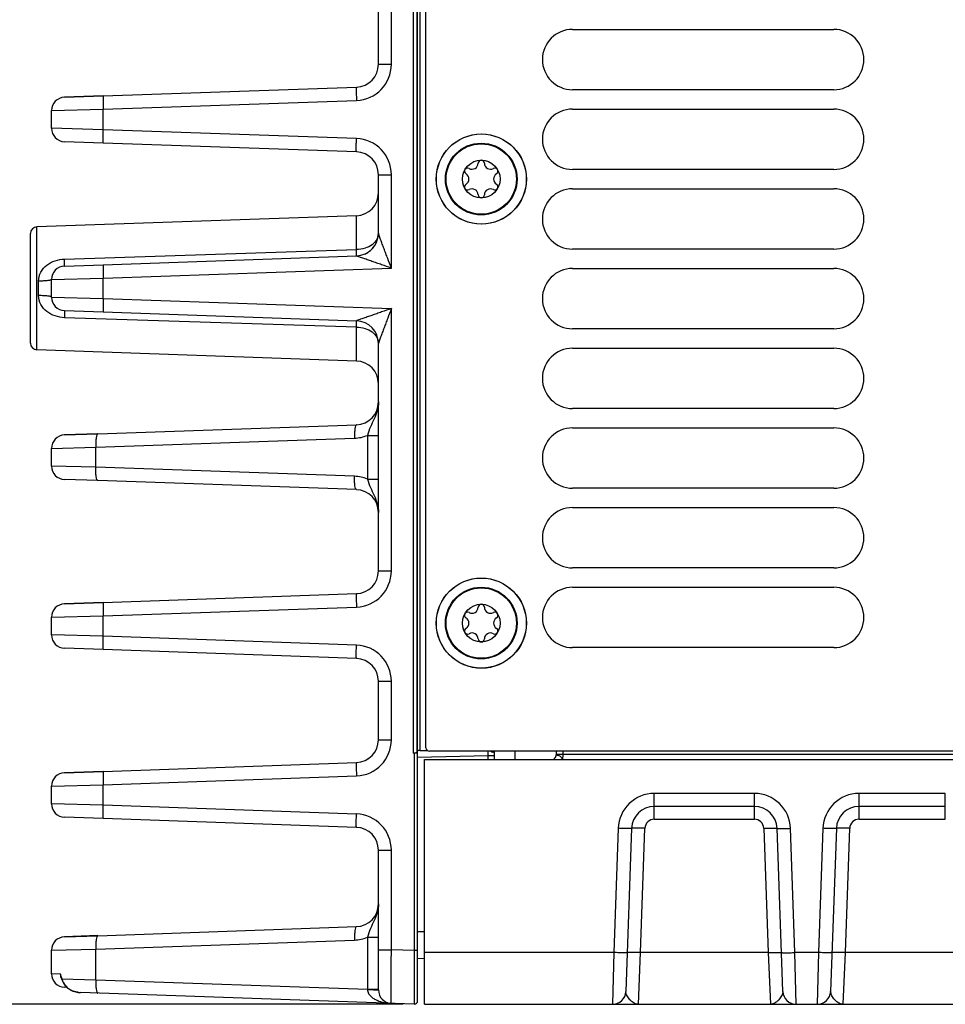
# Model space of a CAD drawing. Header units: inches. Extents: x 0 to 34, y 0 to 22.
# Tile 74 of 133: x 11.4 to 14.1, y 8.3 to 11.2. Entities that reach past the tile are written whole.
import ezdxf

# ---------------------------------------------------------------- set-up
doc = ezdxf.new("R2010")
doc.units = ezdxf.units.IN
doc.header["$LTSCALE"] = 1.87
doc.header["$MEASUREMENT"] = 0
doc.layers.get('0').update_dxf_attribs({"linetype": 'CONTINUOUS'})
for name, color, linetype in [('02___PRT_ALL_AXES', 7, 'CONTINUOUS'), ('CONFORMAL_COATING', 7, 'CONTINUOUS'), ('COSMETIC', 7, 'CONTINUOUS'), ('DIMENSIONS', 7, 'CONTINUOUS')]:
    doc.layers.add(name, color=color, linetype=linetype)
doc.styles.get("Standard").update_dxf_attribs({"font": 'txt', "width": 0.8})
doc.dimstyles.new('DIMSTYLE_1', dxfattribs={"dimtxt": 0.125, "dimasz": 0.18, "dimexe": 0.125, "dimexo": 0.0625, "dimgap": 0.0625, "dimtad": 0, "dimtih": 1, "dimtoh": 1, "dimzin": 4, "dimdsep": 46, "dimtxsty": 'STANDARD', "dimblk": '_FILLED', "dimblk1": '_FILLED', "dimblk2": '_FILLED', "dimcen": 0.09, "dimadec": 0, "dimazin": 0, "dimtp": 0.001, "dimtm": 0.001, "dimtfac": 1, "dimtofl": 0, "dimtmove": 0, "dimatfit": 3, "dimldrblk": '_FILLED', "dimfxl": 1, "dimtolj": 1, "dimtzin": 4, "dimarcsym": 0})

# ---------------------------------------------------------------- blocks, each defined once
blk = doc.blocks.new('_FILLED')
at = {"color": 0, "linetype": 'BYBLOCK'}
blk.add_solid([(0, 0), (-1, 0.174), (-1, -0.174)], dxfattribs=at)
blk = doc.blocks.new('*D15')
at = {"layer": 'DIMENSIONS', "color": 2, "linetype": 'CONTINUOUS'}
for p, q in [((12.2778, 12.6011), (10.5217, 12.6011)), ((10.6467, 12.6011), (10.6467, 10.5769)), ((10.6467, 8.3027), (10.6467, 10.3269)), ((12.4922, 8.3027), (10.5217, 8.3027))]:
    blk.add_line(p, q, dxfattribs=at)
at = {"layer": 'DIMENSIONS', "color": 2, "linetype": 'CONTINUOUS', "xscale": 0.18, "yscale": 0.18, "zscale": 0.18}
for p, rotation in [((10.6467, 12.6011), 90), ((10.6467, 8.3027), 270)]:
    blk.add_blockref('_FILLED', p, dxfattribs=dict(at, rotation=rotation))
at = {"layer": 'DIMENSIONS', "color": 2, "linetype": 'CONTINUOUS', "insert": (10.6467, 10.5144), "char_height": 0.125, "width": 1.225, "attachment_point": 2, "line_spacing_factor": 0.9}
blk.add_mtext('4.30{\\Ftxt.shx;\\W1.000000;\\H0.125000; }[109.2]', dxfattribs=at)

msp = doc.modelspace()

# ---------------------------------------------------------------- linework, layer by layer
at = {"color": 7, "linetype": 'CONTINUOUS'}
for p, q in [((12.559, 9.0563), (12.559, 12.5093)), ((12.5217, 12.1262), (12.5217, 9.0407)), ((12.5318, 12.1254), (12.5318, 9.0415)), ((12.4194, 11.0641), (12.4194, 11.7319)), ((12.4573, 11.0641), (12.4573, 11.7319)), ((12.5335, 11.6629), (12.5335, 9.0472)), ((12.5414, 11.6629), (12.5414, 9.048)), ((12.4194, 11.0641), (12.4573, 11.0641)), ((11.6107, 10.9712), (12.3548, 10.9972)), ((11.4967, 10.9672), (11.6107, 10.9712)), ((11.6107, 10.9712), (11.4967, 10.9673)), ((11.4967, 10.9673), (11.4967, 10.9672)), ((11.6107, 10.9319), (12.3548, 10.9578)), ((11.4587, 10.9279), (11.6107, 10.9319)), ((11.4587, 10.876), (11.4587, 10.9279)), ((11.6107, 10.872), (11.6107, 10.9319)), ((11.6107, 10.872), (11.4587, 10.876)), ((12.3548, 10.846), (11.6107, 10.872)), ((11.6107, 10.8326), (11.4967, 10.8366)), ((12.3548, 10.8067), (11.6107, 10.8326)), ((12.4194, 10.568), (12.4194, 10.7398)), ((12.4194, 10.7398), (12.4573, 10.7398)), ((12.4573, 10.4654), (12.4573, 10.7398)), ((12.3548, 10.6193), (11.4157, 10.5865)), ((12.3548, 10.5195), (12.3548, 10.6193)), ((11.4157, 10.2252), (11.4157, 10.5865)), ((11.3967, 10.2449), (11.3967, 10.5669)), ((12.4194, 10.5679), (12.4194, 10.5679)), ((11.4967, 10.492), (12.3548, 10.5195)), ((11.6107, 10.4751), (12.3548, 10.5011)), ((11.4967, 10.4712), (11.6107, 10.4752)), ((11.4967, 10.4712), (11.6107, 10.4751)), ((11.4967, 10.4712), (11.4967, 10.4712)), ((11.6107, 10.4358), (12.4573, 10.4654)), ((11.4207, 10.3846), (11.4207, 10.4272)), ((11.4587, 10.4318), (11.6107, 10.4358)), ((11.4587, 10.3799), (11.4587, 10.4318)), ((11.6107, 10.3759), (11.6107, 10.4358)), ((11.4587, 10.3799), (11.6107, 10.3759)), ((11.6107, 10.3759), (12.4573, 10.3464)), ((11.4967, 10.3406), (11.4967, 10.3406)), ((11.4967, 10.3406), (11.6107, 10.3366)), ((11.6107, 10.3366), (12.3548, 10.3106)), ((12.4573, 9.5759), (12.4573, 10.3464)), ((12.3548, 10.2922), (11.4967, 10.3197)), ((12.3548, 10.1924), (12.3548, 10.2922)), ((12.4194, 9.5759), (12.4194, 10.2438)), ((12.3548, 10.1924), (11.4157, 10.2252)), ((11.5943, 9.9785), (12.3548, 10.0051)), ((11.4967, 9.9751), (11.5943, 9.9785)), ((11.5943, 9.9785), (11.4967, 9.9751)), ((11.4967, 9.9751), (11.4967, 9.9751)), ((11.5889, 9.9392), (12.3493, 9.9657)), ((12.3868, 9.974), (12.3868, 9.8456)), ((12.3868, 9.974), (12.4194, 9.974)), ((11.4587, 9.9358), (11.5889, 9.9392)), ((11.4587, 9.8838), (11.4587, 9.9358)), ((11.5889, 9.8804), (11.5889, 9.9392)), ((11.5889, 9.8804), (11.4587, 9.8838)), ((12.3493, 9.8539), (11.5889, 9.8804)), ((11.5943, 9.8411), (11.4967, 9.8445)), ((12.3548, 9.8145), (11.5943, 9.8411)), ((12.3868, 9.8456), (12.4194, 9.8456)), ((12.4194, 9.5759), (12.4573, 9.5759)), ((11.6107, 9.483), (12.3548, 9.509)), ((11.6107, 9.4831), (11.4967, 9.4791)), ((11.4967, 9.479), (11.6107, 9.483)), ((11.4967, 9.4791), (11.4967, 9.479)), ((11.6107, 9.4437), (12.3548, 9.4697)), ((11.4587, 9.4397), (11.6107, 9.4437)), ((11.4587, 9.3878), (11.4587, 9.4397)), ((11.6107, 9.3838), (11.6107, 9.4437)), ((11.6107, 9.3838), (11.4587, 9.3878)), ((12.3548, 9.3578), (11.6107, 9.3838)), ((11.6107, 9.3445), (11.4967, 9.3484)), ((12.3548, 9.3185), (11.6107, 9.3445)), ((12.4194, 9.0798), (12.4194, 9.2516)), ((12.4194, 9.2516), (12.4573, 9.2516)), ((12.4573, 9.0798), (12.4573, 9.2516)), ((12.4194, 9.0798), (12.4573, 9.0798)), ((12.5243, 9.0407), (12.5217, 9.0407)), ((12.5296, 9.041), (12.5238, 9.0407)), ((12.5243, 9.0407), (12.5243, 8.4604)), ((12.5321, 9.0423), (12.533, 9.0454)), ((12.533, 9.0454), (12.5345, 9.0454)), ((12.5334, 9.0461), (12.5335, 9.0469)), ((12.5337, 9.0473), (12.5335, 9.0472)), ((12.5335, 9.0472), (12.5335, 9.0469)), ((12.5345, 8.3128), (12.5345, 9.0454)), ((12.5345, 9.0282), (12.7417, 9.0336)), ((12.5414, 9.048), (12.5628, 9.0486)), ((15.379, 9.0463), (12.569, 9.0463)), ((12.7417, 9.0336), (12.7419, 9.0464)), ((12.7417, 9.0219), (12.7417, 9.0336)), ((12.7417, 9.0336), (12.7609, 9.0336)), ((12.7609, 9.0219), (12.7609, 9.0463)), ((12.9391, 9.0279), (12.9347, 9.0238)), ((12.9416, 9.0463), (12.9414, 9.035)), ((12.9417, 9.0365), (12.9414, 9.0365)), ((12.9414, 9.035), (12.9417, 9.0359)), ((12.9611, 9.0365), (12.9604, 9.0219)), ((12.9612, 9.0463), (12.9611, 9.0365)), ((15.0475, 9.0365), (12.9611, 9.0365)), ((11.6107, 8.987), (12.3548, 9.0129)), ((12.5547, 8.3027), (12.5547, 9.0219)), ((12.5547, 9.0219), (24.3326, 9.0219)), ((11.4967, 8.983), (11.6107, 8.987)), ((11.6107, 8.987), (11.4967, 8.983)), ((11.4967, 8.983), (11.4967, 8.983)), ((11.6107, 8.9476), (12.3548, 8.9736)), ((11.4587, 8.9436), (11.6107, 8.9476)), ((11.4587, 8.8917), (11.4587, 8.9436)), ((11.6107, 8.8877), (11.6107, 8.9476)), ((13.2301, 8.8462), (13.2301, 8.9221)), ((13.5242, 8.9221), (13.2301, 8.9221)), ((13.5242, 8.8462), (13.5242, 8.9221)), ((13.8319, 8.8462), (13.8319, 8.9221)), ((14.0853, 8.9221), (13.8319, 8.9221)), ((14.0853, 8.8462), (14.0853, 8.9221)), ((11.6107, 8.8877), (11.4587, 8.8917)), ((12.3548, 8.8617), (11.6107, 8.8877)), ((13.5242, 8.8842), (13.2301, 8.8842)), ((14.0853, 8.8842), (13.8319, 8.8842)), ((11.6107, 8.8484), (11.4967, 8.8524)), ((12.3548, 8.8224), (11.6107, 8.8484)), ((13.2301, 8.8462), (13.5242, 8.8462)), ((13.8319, 8.8462), (14.0853, 8.8462)), ((13.1239, 8.8196), (13.1112, 8.4546)), ((13.1633, 8.8196), (13.1465, 8.3407)), ((13.1899, 8.4547), (13.2026, 8.8196)), ((13.5518, 8.8196), (13.5645, 8.4547)), ((13.6079, 8.3407), (13.5911, 8.8196)), ((13.6432, 8.4546), (13.6305, 8.8196)), ((13.7257, 8.8196), (13.7129, 8.4546)), ((13.765, 8.8196), (13.7483, 8.3407)), ((13.7916, 8.4547), (13.8044, 8.8196)), ((12.4194, 8.3447), (12.4194, 8.7555)), ((12.4194, 8.7555), (12.4573, 8.7555)), ((12.4573, 8.4627), (12.4573, 8.7555)), ((11.5943, 8.5043), (11.4967, 8.5009)), ((11.4967, 8.5008), (11.5943, 8.5042)), ((11.5943, 8.5042), (12.3548, 8.5308)), ((12.5345, 8.5163), (12.5547, 8.5169)), ((11.4967, 8.5009), (11.4967, 8.5008)), ((11.5889, 8.4649), (12.3493, 8.4915)), ((12.3868, 8.4997), (12.3868, 8.347)), ((12.3868, 8.4997), (12.4194, 8.4997)), ((11.4587, 8.4615), (11.5889, 8.4649)), ((11.4587, 8.392), (11.4587, 8.4615)), ((11.5889, 8.3748), (11.5889, 8.4649)), ((12.4194, 8.4627), (12.4573, 8.4627)), ((12.5243, 8.4604), (12.4573, 8.4627)), ((12.5243, 8.4604), (12.5242, 8.3622)), ((12.5345, 8.4604), (12.5243, 8.4604)), ((13.1112, 8.4546), (12.5547, 8.4546)), ((13.1112, 8.4546), (13.1072, 8.3027)), ((13.1832, 8.3027), (13.1899, 8.4547)), ((13.5645, 8.4547), (13.1899, 8.4547)), ((13.5645, 8.4547), (13.5712, 8.3027)), ((13.7129, 8.4546), (13.6432, 8.4546)), ((13.6472, 8.3027), (13.6432, 8.4546)), ((13.7129, 8.4546), (13.709, 8.3027)), ((13.785, 8.3027), (13.7916, 8.4547)), ((14.1256, 8.4547), (13.7916, 8.4547)), ((12.5345, 8.4376), (12.5547, 8.4381)), ((11.4847, 8.3913), (11.4587, 8.392)), ((11.4869, 8.3839), (11.4847, 8.3913)), ((11.4872, 8.3805), (11.488, 8.3782)), ((11.4872, 8.3805), (11.4872, 8.3805)), ((11.488, 8.3782), (11.4887, 8.3761)), ((11.489, 8.3781), (11.4887, 8.3788)), ((11.4887, 8.3761), (11.4888, 8.377)), ((11.4887, 8.3761), (11.4905, 8.3715)), ((11.4888, 8.377), (11.4892, 8.3774)), ((11.4892, 8.3774), (11.489, 8.3781)), ((11.4892, 8.3774), (11.5889, 8.3748)), ((11.4905, 8.3715), (11.4951, 8.3626)), ((11.4951, 8.3626), (11.5024, 8.3534)), ((11.5889, 8.3748), (12.3868, 8.347)), ((12.5242, 8.3622), (12.5242, 8.3569)), ((11.5034, 8.3524), (11.4967, 8.3527)), ((11.5024, 8.3534), (11.5055, 8.3505)), ((11.5055, 8.3505), (11.5059, 8.3508)), ((11.5055, 8.3505), (11.509, 8.3477)), ((11.509, 8.3477), (11.5218, 8.3412)), ((11.5218, 8.3412), (11.5367, 8.3378)), ((11.5367, 8.3378), (11.544, 8.3372)), ((12.5243, 8.303), (11.544, 8.3372)), ((12.3868, 8.347), (12.4194, 8.347)), ((12.5242, 8.3569), (12.5243, 8.303)), ((12.5547, 8.3027), (14.4353, 8.3027))]:
    msp.add_line(p, q, dxfattribs=at)
msp.add_lwpolyline([(12.9414, 9.035), (12.9412, 9.0331), (12.9391, 9.0279)], dxfattribs=at)
for centre, radius in [((12.722, 10.7268), 0.1325), ((12.7215, 10.727), 0.1053), ((12.7215, 10.727), 0.1033), ((12.7215, 10.727), 0.0555), ((12.722, 9.4223), 0.1325), ((12.7215, 9.4225), 0.1053), ((12.7215, 9.4225), 0.1033), ((12.7215, 9.4225), 0.0555)]:
    msp.add_circle(centre, radius, dxfattribs=at)
for centre, radius, start, end in [((12.351, 11.0641), 0.1063, 272.0014, 359.9986), ((12.3524, 11.0641), 0.0669, 271.9993, 359.999), ((12.3524, 11.0641), 0.0669, 271.9993, 359.999), ((11.4981, 10.9279), 0.0394, 92, 180), ((11.4981, 10.9279), 0.0394, 92.0018, 180.0001), ((11.4981, 10.876), 0.0394, 180, 268), ((12.351, 10.7398), 0.1063, 0.0015, 87.9985), ((12.3524, 10.7398), 0.0669, 0.001, 88.0007), ((12.6944, 10.774), 0.0181, 241.6303, 358.3697), ((12.7215, 10.7733), 0.00906, 1.6303, 178.3697), ((12.7487, 10.774), 0.0181, 181.6303, 298.3697), ((12.6815, 10.7501), 0.00906, 61.6303, 238.3697), ((12.6672, 10.727), 0.0181, 301.6303, 58.3697), ((12.7616, 10.7501), 0.00906, 301.6303, 118.3697), ((12.7758, 10.727), 0.0181, 121.6303, 238.3697), ((12.6815, 10.7039), 0.00906, 121.6303, 298.3697), ((12.7616, 10.7039), 0.00906, 241.6303, 58.3697), ((12.3524, 10.6862), 0.0669, 272, 360), ((12.6944, 10.68), 0.0181, 1.6303, 118.3697), ((12.7215, 10.6808), 0.00906, 181.6303, 358.3697), ((12.7487, 10.68), 0.0181, 61.6303, 178.3697), ((11.4164, 10.5669), 0.0197, 92, 180), ((12.3524, 10.568), 0.0669, 272, 360), ((12.3524, 10.568), 0.0669, 272, 359.9999), ((12.3524, 10.568), 0.0669, 272.051, 359.9806), ((12.3524, 10.5681), 0.0669, 343.6493, 0.0001), ((12.3526, 10.5679), 0.0667, 321.0757, 324.7807), ((12.3527, 10.5678), 0.0666, 324.7849, 327.2848), ((12.3524, 10.5682), 0.0671, 293.5328, 304.5372), ((12.3526, 10.5679), 0.0667, 304.5549, 310.7118), ((12.3522, 10.5683), 0.0673, 310.7225, 321.0673), ((11.4981, 10.4318), 0.0394, 92.0018, 180.0001), ((11.4981, 10.3799), 0.0394, 179.9999, 267.9981), ((12.3524, 10.2437), 0.0669, 0, 88), ((12.3524, 10.2437), 0.0669, 0.0195, 87.949), ((11.4164, 10.2449), 0.0197, 180, 268), ((12.3524, 10.1255), 0.0669, 0, 88), ((12.3524, 10.072), 0.0669, 271.9993, 359.9989), ((12.3524, 10.072), 0.0669, 271.9973, 359.9963), ((11.4981, 9.9358), 0.0394, 92.0023, 180.0001), ((11.4981, 9.9358), 0.0394, 92, 180), ((11.4981, 9.8838), 0.0394, 180, 268), ((12.3524, 9.7476), 0.0669, 0.0039, 88.0027), ((12.351, 9.5759), 0.1063, 272.0014, 359.9986), ((12.3524, 9.5759), 0.0669, 271.9993, 359.999), ((12.3524, 9.5759), 0.0669, 271.9993, 359.999), ((11.4981, 9.4397), 0.0394, 92, 180), ((11.4981, 9.4397), 0.0394, 92.0018, 180.0001), ((12.6944, 9.4695), 0.0181, 241.6303, 358.3697), ((12.7215, 9.4688), 0.00906, 1.6303, 178.3697), ((12.7487, 9.4695), 0.0181, 181.6303, 298.3697), ((12.6815, 9.4456), 0.00906, 61.6303, 238.3697), ((12.6672, 9.4225), 0.0181, 301.6303, 58.3697), ((12.7616, 9.4456), 0.00906, 301.6303, 118.3697), ((12.7758, 9.4225), 0.0181, 121.6303, 238.3697), ((12.6815, 9.3994), 0.00906, 121.6303, 298.3697), ((12.7616, 9.3994), 0.00906, 241.6303, 58.3697), ((11.4981, 9.3878), 0.0394, 180, 268), ((12.6944, 9.3755), 0.0181, 1.6303, 118.3697), ((12.7215, 9.3763), 0.00906, 181.6303, 358.3697), ((12.7487, 9.3755), 0.0181, 61.6303, 178.3697), ((12.351, 9.2516), 0.1063, 0.0015, 87.9985), ((12.3524, 9.2516), 0.0669, 0.001, 88.0007), ((12.3524, 9.0799), 0.0669, 271.9993, 359.999), ((12.351, 9.0798), 0.1063, 272.0014, 359.9986), ((12.3524, 9.0798), 0.0669, 271.9993, 359.999), ((12.569, 9.0563), 0.01, 180, 270), ((12.5642, 9.0436), 0.031, 175.4104, 176.473), ((12.9281, 9.0354), 0.0134, 297.7255, 307.6023), ((12.9279, 9.0356), 0.0137, 307.6644, 326.4011), ((11.4981, 8.9437), 0.0394, 92, 180), ((11.4981, 8.9436), 0.0394, 92.0018, 180.0001), ((13.2301, 8.8158), 0.1063, 90.0002, 177.9998), ((13.5242, 8.8158), 0.1063, 2.0026, 89.9973), ((13.8319, 8.8158), 0.1063, 90.0002, 177.9998), ((11.4981, 8.8917), 0.0394, 180, 268), ((13.2301, 8.8172), 0.0669, 90.0002, 177.9999), ((13.5242, 8.8172), 0.0669, 2.0112, 90), ((13.8319, 8.8172), 0.0669, 90.0002, 177.9999), ((12.351, 8.7555), 0.1063, 0.0015, 87.9985), ((12.3524, 8.7555), 0.0669, 0.001, 88.0007), ((13.2301, 8.8186), 0.0276, 90.0132, 177.9868), ((13.5242, 8.8186), 0.0276, 2.0132, 89.9868), ((13.8319, 8.8186), 0.0276, 90.0132, 177.9868), ((12.3524, 8.5977), 0.0669, 271.9985, 359.9999), ((12.3524, 8.5977), 0.0669, 271.9967, 359.9957), ((11.4981, 8.4615), 0.0394, 92, 180), ((11.4981, 8.4615), 0.0394, 92.0023, 180.0001), ((11.4981, 8.392), 0.0394, 180, 268), ((11.6649, 8.4439), 0.1878, 198.6593, 199.4809), ((11.5203, 8.3922), 0.0358, 203.3312, 209.3432), ((11.849, 8.5091), 0.3831, 199.4874, 199.8911), ((11.5945, 8.4117), 0.1107, 198.0119, 198.5535), ((11.5449, 8.3934), 0.0578, 208.8666, 214.5), ((11.5436, 8.3925), 0.0562, 214.5035, 221.0004), ((11.5423, 8.3913), 0.0545, 220.9997, 228.0464), ((11.5393, 8.3896), 0.0513, 239.3784, 244.2059), ((11.5406, 8.3922), 0.0541, 244.1864, 246.5576), ((11.5418, 8.3952), 0.0574, 246.5826, 251.2921), ((11.5461, 8.4134), 0.0761, 262.2468, 263.5136), ((11.5468, 8.4195), 0.0823, 263.5585, 268.0465), ((12.1566, 8.3392), 0.2303, 1.6508, 1.9339), ((12.4587, 8.3447), 0.0394, 180.002, 268.0001), ((13.1072, 8.342), 0.0394, 270, 357.9918), ((13.6472, 8.342), 0.0394, 182, 270.0003), ((13.709, 8.342), 0.0394, 270, 357.9918), ((12.5247, 8.3128), 0.00984, 268, 360)]:
    msp.add_arc(centre, radius, start, end, dxfattribs=at)
for points, knots in [([(12.3548, 10.9972), (12.3547, 10.9972), (12.3546, 10.9968), (12.3545, 10.9963), (12.3544, 10.9953), (12.3543, 10.9934), (12.3542, 10.9901), (12.3542, 10.9853), (12.3542, 10.9794), (12.3544, 10.9701), (12.3546, 10.9629), (12.3548, 10.9578)], [0, 0, 0, 0, 0.005912, 0.020691, 0.044679, 0.077783, 0.170237, 0.294324, 0.445493, 0.618086, 1, 1, 1, 1]), ([(11.6107, 10.9712), (11.6106, 10.9712), (11.6105, 10.9708), (11.6104, 10.9704), (11.6104, 10.9694), (11.6102, 10.9674), (11.6102, 10.9641), (11.6101, 10.9593), (11.6102, 10.9534), (11.6103, 10.9442), (11.6105, 10.9369), (11.6107, 10.9319)], [0, 0, 0, 0, 0.005912, 0.020691, 0.044679, 0.077783, 0.170237, 0.294324, 0.445493, 0.618086, 1, 1, 1, 1]), ([(11.6107, 10.8326), (11.6106, 10.8326), (11.6105, 10.833), (11.6104, 10.8335), (11.6104, 10.8345), (11.6102, 10.8364), (11.6102, 10.8397), (11.6101, 10.8445), (11.6102, 10.8504), (11.6103, 10.8597), (11.6105, 10.867), (11.6107, 10.872)], [0, 0, 0, 0, 0.00591, 0.020687, 0.044674, 0.077776, 0.170228, 0.294315, 0.445484, 0.618079, 1, 1, 1, 1]), ([(12.3548, 10.8067), (12.3547, 10.8067), (12.3546, 10.807), (12.3545, 10.8075), (12.3544, 10.8085), (12.3543, 10.8104), (12.3542, 10.8137), (12.3542, 10.8186), (12.3542, 10.8244), (12.3544, 10.8337), (12.3546, 10.841), (12.3548, 10.846)], [0, 0, 0, 0, 0.00591, 0.020687, 0.044674, 0.077776, 0.170228, 0.294315, 0.445484, 0.618079, 1, 1, 1, 1]), ([(12.4194, 10.568), (12.4193, 10.5617), (12.4157, 10.5482), (12.4009, 10.5324), (12.3796, 10.5223), (12.3632, 10.5197), (12.3548, 10.5195)], [0, 0, 0, 0, 0.214955, 0.448794, 0.712972, 1, 1, 1, 1]), ([(12.4573, 10.4654), (12.4537, 10.4749), (12.4483, 10.4891), (12.4411, 10.508), (12.4359, 10.522), (12.4316, 10.5335), (12.4283, 10.5425), (12.4259, 10.549), (12.4237, 10.5551), (12.4219, 10.5599), (12.4208, 10.5633), (12.4201, 10.5654), (12.4196, 10.5669), (12.4194, 10.5677), (12.4194, 10.568)], [0, 0, 0, 0, 0.27927, 0.417764, 0.554667, 0.688772, 0.754063, 0.817436, 0.877773, 0.932819, 0.956954, 0.977424, 0.992488, 1, 1, 1, 1]), ([(12.3548, 10.5011), (12.3549, 10.5011), (12.3548, 10.5018), (12.355, 10.5025), (12.3549, 10.5042), (12.355, 10.5062), (12.3549, 10.5089), (12.3549, 10.5134), (12.3548, 10.517), (12.3548, 10.5195)], [0, 0, 0, 0, 0.017845, 0.068746, 0.152333, 0.267461, 0.412304, 0.584876, 1, 1, 1, 1]), ([(12.3548, 10.5011), (12.3548, 10.5011), (12.3548, 10.5011), (12.3548, 10.5011), (12.3548, 10.5011)], [0, 0, 0, 0, 0.514242, 1, 1, 1, 1]), ([(12.4573, 10.4654), (12.4477, 10.4687), (12.4334, 10.4736), (12.4143, 10.4802), (12.4002, 10.4851), (12.3866, 10.4899), (12.3755, 10.4937), (12.3672, 10.4966), (12.3618, 10.4985), (12.3578, 10.5001), (12.3555, 10.5007), (12.3548, 10.5011)], [0, 0, 0, 0, 0.281032, 0.420163, 0.557507, 0.691802, 0.820301, 0.880357, 0.934914, 0.978718, 1, 1, 1, 1]), ([(11.4207, 10.4272), (11.4207, 10.4363), (11.4257, 10.4547), (11.4443, 10.4755), (11.469, 10.4885), (11.4875, 10.4918), (11.4967, 10.492)], [0, 0, 0, 0, 0.248904, 0.496099, 0.746238, 1, 1, 1, 1]), ([(11.4967, 10.4712), (11.4968, 10.4712), (11.4968, 10.4719), (11.497, 10.4728), (11.4969, 10.4746), (11.497, 10.477), (11.4969, 10.48), (11.4969, 10.4851), (11.4968, 10.4892), (11.4967, 10.492)], [0, 0, 0, 0, 0.018081, 0.069589, 0.154025, 0.270057, 0.415563, 0.58824, 1, 1, 1, 1]), ([(11.6107, 10.4751), (11.6106, 10.4751), (11.6105, 10.4748), (11.6104, 10.4743), (11.6104, 10.4733), (11.6102, 10.4714), (11.6102, 10.4681), (11.6101, 10.4632), (11.6102, 10.4574), (11.6103, 10.4481), (11.6105, 10.4408), (11.6107, 10.4358)], [0, 0, 0, 0, 0.005912, 0.020691, 0.044679, 0.077783, 0.170237, 0.294324, 0.445493, 0.618086, 1, 1, 1, 1]), ([(11.4587, 10.4318), (11.4587, 10.4315), (11.4576, 10.4306), (11.4555, 10.43), (11.452, 10.4292), (11.4452, 10.4282), (11.4346, 10.4274), (11.4256, 10.4272), (11.4207, 10.4272)], [0, 0, 0, 0, 0.029496, 0.088973, 0.18122, 0.30366, 0.622221, 1, 1, 1, 1]), ([(11.4587, 10.3799), (11.4587, 10.3803), (11.4576, 10.3811), (11.4555, 10.3818), (11.452, 10.3826), (11.4452, 10.3835), (11.4346, 10.3843), (11.4256, 10.3845), (11.4207, 10.3846)], [0, 0, 0, 0, 0.029497, 0.088976, 0.181223, 0.303663, 0.622222, 1, 1, 1, 1]), ([(11.4967, 10.3197), (11.4875, 10.32), (11.469, 10.3233), (11.4443, 10.3362), (11.4257, 10.3571), (11.4207, 10.3755), (11.4207, 10.3846)], [0, 0, 0, 0, 0.253754, 0.503877, 0.751085, 1, 1, 1, 1]), ([(11.6107, 10.3759), (11.6105, 10.3709), (11.6103, 10.3636), (11.6102, 10.3544), (11.6101, 10.3485), (11.6102, 10.3436), (11.6102, 10.3404), (11.6104, 10.3384), (11.6104, 10.3374), (11.6105, 10.3369), (11.6106, 10.3366), (11.6107, 10.3366)], [0, 0, 0, 0, 0.381921, 0.554516, 0.705685, 0.829772, 0.922224, 0.955326, 0.979313, 0.99409, 1, 1, 1, 1]), ([(11.4967, 10.3406), (11.4968, 10.3406), (11.4968, 10.3398), (11.497, 10.339), (11.4969, 10.3371), (11.497, 10.3348), (11.4969, 10.3317), (11.4969, 10.3266), (11.4968, 10.3226), (11.4967, 10.3197)], [0, 0, 0, 0, 0.018083, 0.069594, 0.154035, 0.27007, 0.415578, 0.588254, 1, 1, 1, 1]), ([(12.4573, 10.3464), (12.4477, 10.343), (12.4334, 10.3381), (12.4143, 10.3315), (12.4002, 10.3266), (12.3866, 10.3219), (12.3755, 10.318), (12.3672, 10.3151), (12.3618, 10.3132), (12.3578, 10.3117), (12.3555, 10.311), (12.3548, 10.3106)], [0, 0, 0, 0, 0.281036, 0.420168, 0.557512, 0.691806, 0.820301, 0.880352, 0.934905, 0.978712, 1, 1, 1, 1]), ([(12.4573, 10.3464), (12.4537, 10.3368), (12.4483, 10.3226), (12.4411, 10.3037), (12.4359, 10.2897), (12.4316, 10.2782), (12.4283, 10.2692), (12.4259, 10.2628), (12.4237, 10.2566), (12.4219, 10.2518), (12.4208, 10.2484), (12.4201, 10.2463), (12.4196, 10.2448), (12.4194, 10.244), (12.4194, 10.2438)], [0, 0, 0, 0, 0.279276, 0.417773, 0.554678, 0.688782, 0.754071, 0.817442, 0.877774, 0.932815, 0.956951, 0.977427, 0.992499, 1, 1, 1, 1]), ([(12.3548, 10.3106), (12.3548, 10.3106), (12.3548, 10.3106), (12.3548, 10.3106), (12.3548, 10.3106)], [0, 0, 0, 0, 0.513553, 1, 1, 1, 1]), ([(12.3548, 10.2922), (12.3548, 10.2948), (12.3549, 10.2984), (12.3549, 10.3029), (12.355, 10.3055), (12.3549, 10.3076), (12.355, 10.3092), (12.3548, 10.31), (12.3549, 10.3106), (12.3548, 10.3106)], [0, 0, 0, 0, 0.415135, 0.587709, 0.732554, 0.847682, 0.931269, 0.982169, 1, 1, 1, 1]), ([(12.3548, 10.2922), (12.3632, 10.292), (12.3796, 10.2895), (12.4009, 10.2794), (12.4157, 10.2635), (12.4193, 10.2501), (12.4194, 10.2437)], [0, 0, 0, 0, 0.287027, 0.551204, 0.78504, 1, 1, 1, 1]), ([(12.4194, 10.072), (12.4194, 10.0634), (12.4167, 10.0463), (12.407, 10.0225), (12.3955, 9.999), (12.3894, 9.9825), (12.3868, 9.974)], [0, 0, 0, 0, 0.245873, 0.492876, 0.742404, 1, 1, 1, 1]), ([(12.3548, 10.0051), (12.3543, 10.0051), (12.3531, 10.004), (12.3514, 10.0001), (12.35, 9.9921), (12.3491, 9.98), (12.3491, 9.9707), (12.3493, 9.9657)], [0, 0, 0, 0, 0.037517, 0.100622, 0.316176, 0.630714, 1, 1, 1, 1]), ([(11.5943, 9.9785), (11.5938, 9.9785), (11.5926, 9.9775), (11.591, 9.9736), (11.5895, 9.9656), (11.5887, 9.9534), (11.5887, 9.9442), (11.5889, 9.9392)], [0, 0, 0, 0, 0.037517, 0.100622, 0.316176, 0.630714, 1, 1, 1, 1]), ([(11.5943, 9.8411), (11.5938, 9.8411), (11.5926, 9.8421), (11.591, 9.846), (11.5895, 9.854), (11.5887, 9.8662), (11.5887, 9.8754), (11.5889, 9.8804)], [0, 0, 0, 0, 0.037516, 0.100618, 0.316169, 0.630709, 1, 1, 1, 1]), ([(12.3548, 9.8145), (12.3543, 9.8146), (12.3531, 9.8156), (12.3514, 9.8195), (12.35, 9.8275), (12.3491, 9.8396), (12.3491, 9.8489), (12.3493, 9.8539)], [0, 0, 0, 0, 0.037516, 0.100618, 0.316169, 0.630709, 1, 1, 1, 1]), ([(12.3868, 9.8456), (12.3894, 9.8371), (12.3955, 9.8206), (12.407, 9.7971), (12.4167, 9.7733), (12.4194, 9.7562), (12.4194, 9.7476)], [0, 0, 0, 0, 0.257593, 0.507123, 0.754132, 1, 1, 1, 1]), ([(12.3548, 9.509), (12.3547, 9.509), (12.3546, 9.5086), (12.3545, 9.5081), (12.3544, 9.5072), (12.3543, 9.5052), (12.3542, 9.5019), (12.3542, 9.4971), (12.3542, 9.4912), (12.3544, 9.482), (12.3546, 9.4747), (12.3548, 9.4697)], [0, 0, 0, 0, 0.005912, 0.020691, 0.044679, 0.077783, 0.170237, 0.294324, 0.445493, 0.618086, 1, 1, 1, 1]), ([(11.6107, 9.483), (11.6106, 9.483), (11.6105, 9.4827), (11.6104, 9.4822), (11.6104, 9.4812), (11.6102, 9.4792), (11.6102, 9.4759), (11.6101, 9.4711), (11.6102, 9.4652), (11.6103, 9.456), (11.6105, 9.4487), (11.6107, 9.4437)], [0, 0, 0, 0, 0.005912, 0.020691, 0.044679, 0.077783, 0.170237, 0.294324, 0.445493, 0.618086, 1, 1, 1, 1]), ([(11.6107, 9.3445), (11.6106, 9.3445), (11.6105, 9.3448), (11.6104, 9.3453), (11.6104, 9.3463), (11.6102, 9.3482), (11.6102, 9.3515), (11.6101, 9.3563), (11.6102, 9.3622), (11.6103, 9.3715), (11.6105, 9.3788), (11.6107, 9.3838)], [0, 0, 0, 0, 0.00591, 0.020687, 0.044674, 0.077776, 0.170228, 0.294315, 0.445484, 0.618079, 1, 1, 1, 1]), ([(12.3548, 9.3185), (12.3547, 9.3185), (12.3546, 9.3188), (12.3545, 9.3193), (12.3544, 9.3203), (12.3543, 9.3222), (12.3542, 9.3255), (12.3542, 9.3304), (12.3542, 9.3362), (12.3544, 9.3455), (12.3546, 9.3528), (12.3548, 9.3578)], [0, 0, 0, 0, 0.00591, 0.020687, 0.044674, 0.077776, 0.170228, 0.294315, 0.445484, 0.618079, 1, 1, 1, 1]), ([(12.5345, 9.0415), (12.5345, 9.0414), (12.5341, 9.0413), (12.5336, 9.0411), (12.5325, 9.041), (12.5306, 9.0408), (12.5276, 9.0407), (12.5251, 9.0407), (12.5238, 9.0407)], [0, 0, 0, 0, 0.025438, 0.085038, 0.179426, 0.305014, 0.62829, 1, 1, 1, 1]), ([(12.5414, 9.048), (12.5397, 9.048), (12.5375, 9.0479), (12.5349, 9.0476), (12.534, 9.0474), (12.5337, 9.0473)], [0, 0, 0, 0, 0.645117, 0.872506, 1, 1, 1, 1]), ([(12.7497, 9.0462), (12.7512, 9.0447), (12.7539, 9.0425), (12.7581, 9.0437), (12.7592, 9.0454), (12.7597, 9.0463)], [0, 0, 0, 0, 0.515048, 0.748824, 1, 1, 1, 1]), ([(12.9611, 9.0365), (12.9569, 9.0365), (12.9504, 9.0365), (12.9439, 9.0367), (12.9417, 9.0365)], [0, 0, 0, 0, 0.652945, 1, 1, 1, 1]), ([(12.9417, 9.0359), (12.9422, 9.0358), (12.9434, 9.0349), (12.9461, 9.0345), (12.9496, 9.0338), (12.9532, 9.0318), (12.956, 9.0287), (12.9577, 9.0254), (12.9589, 9.0232), (12.9599, 9.022), (12.9604, 9.022)], [0, 0, 0, 0, 0.066381, 0.176733, 0.325654, 0.498922, 0.67569, 0.829658, 0.940256, 1, 1, 1, 1]), ([(12.3548, 9.0129), (12.3547, 9.0129), (12.3546, 9.0126), (12.3545, 9.0121), (12.3544, 9.0111), (12.3543, 9.0092), (12.3542, 9.0059), (12.3542, 9.001), (12.3542, 8.9952), (12.3544, 8.9859), (12.3546, 8.9786), (12.3548, 8.9736)], [0, 0, 0, 0, 0.005912, 0.020691, 0.044679, 0.077783, 0.170237, 0.294324, 0.445493, 0.618086, 1, 1, 1, 1]), ([(11.6107, 8.987), (11.6106, 8.987), (11.6105, 8.9866), (11.6104, 8.9861), (11.6104, 8.9851), (11.6102, 8.9832), (11.6102, 8.9799), (11.6101, 8.9751), (11.6102, 8.9692), (11.6103, 8.9599), (11.6105, 8.9526), (11.6107, 8.9476)], [0, 0, 0, 0, 0.005912, 0.020691, 0.044679, 0.077783, 0.170237, 0.294324, 0.445493, 0.618086, 1, 1, 1, 1]), ([(11.6107, 8.8484), (11.6106, 8.8484), (11.6105, 8.8487), (11.6104, 8.8492), (11.6104, 8.8502), (11.6102, 8.8522), (11.6102, 8.8555), (11.6101, 8.8603), (11.6102, 8.8662), (11.6103, 8.8754), (11.6105, 8.8827), (11.6107, 8.8877)], [0, 0, 0, 0, 0.00591, 0.020687, 0.044674, 0.077776, 0.170228, 0.294315, 0.445484, 0.618079, 1, 1, 1, 1]), ([(12.3548, 8.8224), (12.3547, 8.8224), (12.3546, 8.8228), (12.3545, 8.8233), (12.3544, 8.8242), (12.3543, 8.8262), (12.3542, 8.8295), (12.3542, 8.8343), (12.3542, 8.8402), (12.3544, 8.8495), (12.3546, 8.8567), (12.3548, 8.8617)], [0, 0, 0, 0, 0.00591, 0.020687, 0.044674, 0.077776, 0.170228, 0.294315, 0.445484, 0.618079, 1, 1, 1, 1]), ([(13.1633, 8.8196), (13.1632, 8.8193), (13.1617, 8.8194), (13.16, 8.819), (13.1561, 8.819), (13.1514, 8.819), (13.1455, 8.819), (13.1362, 8.8192), (13.1289, 8.8194), (13.1239, 8.8196)], [0, 0, 0, 0, 0.020389, 0.077486, 0.169968, 0.294095, 0.445312, 0.617961, 1, 1, 1, 1]), ([(13.2026, 8.8196), (13.1976, 8.8197), (13.1903, 8.8199), (13.181, 8.8201), (13.1751, 8.8202), (13.1704, 8.8201), (13.1665, 8.8201), (13.1648, 8.8197), (13.1633, 8.8198), (13.1633, 8.8196)], [0, 0, 0, 0, 0.382039, 0.554688, 0.705905, 0.830032, 0.922514, 0.979611, 1, 1, 1, 1]), ([(13.5518, 8.8196), (13.5568, 8.8197), (13.5641, 8.8199), (13.5733, 8.8201), (13.5793, 8.8202), (13.584, 8.8201), (13.5878, 8.8201), (13.5896, 8.8197), (13.5911, 8.8198), (13.5911, 8.8196)], [0, 0, 0, 0, 0.382039, 0.554688, 0.705905, 0.830032, 0.922514, 0.979611, 1, 1, 1, 1]), ([(13.5911, 8.8196), (13.5911, 8.8193), (13.5927, 8.8194), (13.5944, 8.819), (13.5983, 8.819), (13.603, 8.819), (13.6089, 8.819), (13.6182, 8.8192), (13.6255, 8.8194), (13.6305, 8.8196)], [0, 0, 0, 0, 0.020389, 0.077486, 0.169968, 0.294095, 0.445312, 0.617961, 1, 1, 1, 1]), ([(13.765, 8.8196), (13.765, 8.8193), (13.7635, 8.8194), (13.7617, 8.819), (13.7579, 8.819), (13.7532, 8.819), (13.7472, 8.819), (13.738, 8.8192), (13.7307, 8.8194), (13.7257, 8.8196)], [0, 0, 0, 0, 0.020389, 0.077486, 0.169968, 0.294095, 0.445312, 0.617961, 1, 1, 1, 1]), ([(13.8044, 8.8196), (13.7994, 8.8197), (13.7921, 8.8199), (13.7828, 8.8201), (13.7769, 8.8202), (13.7722, 8.8201), (13.7683, 8.8201), (13.7666, 8.8197), (13.765, 8.8198), (13.765, 8.8196)], [0, 0, 0, 0, 0.382039, 0.554688, 0.705905, 0.830032, 0.922514, 0.979611, 1, 1, 1, 1]), ([(12.4194, 8.5977), (12.4194, 8.5892), (12.4167, 8.5721), (12.407, 8.5482), (12.3955, 8.5248), (12.3894, 8.5083), (12.3868, 8.4997)], [0, 0, 0, 0, 0.245883, 0.492882, 0.742414, 1, 1, 1, 1]), ([(11.5943, 8.5042), (11.5938, 8.5042), (11.5926, 8.5032), (11.591, 8.4993), (11.5895, 8.4913), (11.5887, 8.4792), (11.5887, 8.4699), (11.5889, 8.4649)], [0, 0, 0, 0, 0.037517, 0.100622, 0.316176, 0.630714, 1, 1, 1, 1]), ([(12.3548, 8.5308), (12.3543, 8.5308), (12.3531, 8.5298), (12.3514, 8.5259), (12.35, 8.5178), (12.3491, 8.5057), (12.3491, 8.4964), (12.3493, 8.4915)], [0, 0, 0, 0, 0.037517, 0.100622, 0.316176, 0.630714, 1, 1, 1, 1]), ([(12.4573, 8.3053), (12.4573, 8.3054), (12.4573, 8.3057), (12.4572, 8.3062), (12.4572, 8.3072), (12.4571, 8.3085), (12.4571, 8.3102), (12.457, 8.3132), (12.4569, 8.3178), (12.4569, 8.3244), (12.4568, 8.3323), (12.4568, 8.3415), (12.4568, 8.3559), (12.4568, 8.3764), (12.4569, 8.4033), (12.4571, 8.4324), (12.4573, 8.4525), (12.4573, 8.4627)], [0, 0, 0, 0, 0.001293, 0.00494, 0.010965, 0.019363, 0.030123, 0.043223, 0.076287, 0.118242, 0.16869, 0.227133, 0.293029, 0.444542, 0.61738, 0.804964, 1, 1, 1, 1]), ([(13.1505, 8.4546), (13.1505, 8.4544), (13.149, 8.4545), (13.1472, 8.4541), (13.1434, 8.4541), (13.1386, 8.454), (13.1327, 8.4541), (13.1235, 8.4543), (13.1162, 8.4545), (13.1112, 8.4546)], [0, 0, 0, 0, 0.020389, 0.077485, 0.169968, 0.294095, 0.445312, 0.61796, 1, 1, 1, 1]), ([(13.1899, 8.4546), (13.1848, 8.4548), (13.1776, 8.455), (13.1683, 8.4552), (13.1624, 8.4552), (13.1577, 8.4552), (13.1538, 8.4552), (13.1521, 8.4548), (13.1505, 8.4549), (13.1505, 8.4546)], [0, 0, 0, 0, 0.382039, 0.554688, 0.705905, 0.830032, 0.922514, 0.979611, 1, 1, 1, 1]), ([(13.5645, 8.4546), (13.5695, 8.4548), (13.5768, 8.455), (13.5861, 8.4552), (13.592, 8.4552), (13.5967, 8.4552), (13.6006, 8.4552), (13.6023, 8.4548), (13.6039, 8.4549), (13.6039, 8.4546)], [0, 0, 0, 0, 0.382039, 0.554687, 0.705905, 0.830032, 0.922514, 0.979611, 1, 1, 1, 1]), ([(13.6039, 8.4546), (13.6039, 8.4544), (13.6054, 8.4545), (13.6072, 8.4541), (13.611, 8.4541), (13.6157, 8.454), (13.6217, 8.4541), (13.6309, 8.4543), (13.6382, 8.4545), (13.6432, 8.4546)], [0, 0, 0, 0, 0.020389, 0.077486, 0.169968, 0.294095, 0.445312, 0.617961, 1, 1, 1, 1]), ([(13.7523, 8.4546), (13.7523, 8.4544), (13.7507, 8.4545), (13.749, 8.4541), (13.7451, 8.4541), (13.7404, 8.454), (13.7345, 8.4541), (13.7252, 8.4543), (13.718, 8.4545), (13.7129, 8.4546)], [0, 0, 0, 0, 0.020389, 0.077485, 0.169968, 0.294095, 0.445312, 0.61796, 1, 1, 1, 1]), ([(13.7916, 8.4546), (13.7866, 8.4548), (13.7793, 8.455), (13.7701, 8.4552), (13.7642, 8.4552), (13.7594, 8.4552), (13.7556, 8.4552), (13.7538, 8.4548), (13.7523, 8.4549), (13.7523, 8.4546)], [0, 0, 0, 0, 0.382039, 0.554688, 0.705905, 0.830032, 0.922514, 0.979611, 1, 1, 1, 1]), ([(11.4943, 8.3655), (11.4938, 8.3664), (11.492, 8.3699), (11.4905, 8.3736), (11.4895, 8.3765)], [0, 0, 0, 0, 0.254836, 1, 1, 1, 1]), ([(11.5889, 8.3748), (11.5887, 8.3698), (11.5887, 8.3606), (11.5895, 8.3484), (11.591, 8.3404), (11.5926, 8.3365), (11.5938, 8.3355), (11.5943, 8.3355)], [0, 0, 0, 0, 0.369291, 0.683831, 0.899382, 0.962484, 1, 1, 1, 1]), ([(12.3869, 8.3458), (12.387, 8.342), (12.3893, 8.3345), (12.3966, 8.3258), (12.4054, 8.3192), (12.4184, 8.3125), (12.4358, 8.3073), (12.4502, 8.3056), (12.4573, 8.3054)], [0, 0, 0, 0, 0.12963, 0.257024, 0.382613, 0.507093, 0.753972, 1, 1, 1, 1]), ([(12.3869, 8.3458), (12.391, 8.3458), (12.3985, 8.3457), (12.4074, 8.3456), (12.4131, 8.3453), (12.4161, 8.3452), (12.418, 8.345), (12.419, 8.3449), (12.4193, 8.3448)], [0, 0, 0, 0, 0.381104, 0.696256, 0.817634, 0.910315, 0.971552, 1, 1, 1, 1]), ([(12.4193, 8.3448), (12.4193, 8.3447), (12.4193, 8.3447), (12.4194, 8.3447), (12.4194, 8.3447)], [0, 0, 0, 0, 0.608009, 1, 1, 1, 1]), ([(13.1586, 8.3159), (13.1554, 8.3195), (13.1499, 8.327), (13.1464, 8.3362), (13.1465, 8.3407)], [0, 0, 0, 0, 0.518246, 1, 1, 1, 1]), ([(13.6079, 8.3407), (13.608, 8.3361), (13.6044, 8.3269), (13.5989, 8.3194), (13.5957, 8.3158)], [0, 0, 0, 0, 0.481796, 1, 1, 1, 1]), ([(13.7604, 8.3159), (13.7571, 8.3195), (13.7517, 8.327), (13.7482, 8.3362), (13.7483, 8.3407)], [0, 0, 0, 0, 0.518246, 1, 1, 1, 1]), ([(13.1832, 8.3027), (13.1816, 8.3027), (13.1748, 8.3034), (13.1685, 8.3069), (13.1645, 8.3102)], [0, 0, 0, 0, 0.235551, 1, 1, 1, 1]), ([(13.5899, 8.3102), (13.5885, 8.3091), (13.583, 8.3051), (13.5761, 8.3027), (13.5712, 8.3027)], [0, 0, 0, 0, 0.272529, 1, 1, 1, 1]), ([(13.785, 8.3027), (13.7834, 8.3027), (13.7766, 8.3034), (13.7703, 8.3069), (13.7663, 8.3102)], [0, 0, 0, 0, 0.235551, 1, 1, 1, 1])]:
    msp.add_open_spline(points, degree=3, knots=knots, dxfattribs=at)
for points in [[(12.3493, 9.9657), (12.3621, 9.9662), (12.375, 9.969), (12.3868, 9.974)], [(12.3868, 9.8456), (12.375, 9.8506), (12.3621, 9.8534), (12.3493, 9.8539)], [(12.9394, 9.028), (12.94, 9.0291), (12.9406, 9.0302), (12.941, 9.0314)], [(12.941, 9.0314), (12.9414, 9.0327), (12.9416, 9.034), (12.9417, 9.0354)], [(12.3493, 8.4915), (12.3621, 8.4919), (12.375, 8.4947), (12.3868, 8.4997)], [(11.4847, 8.3913), (11.4851, 8.3877), (11.486, 8.384), (11.4872, 8.3805)], [(11.4847, 8.3913), (11.4847, 8.3868), (11.4857, 8.3822), (11.4875, 8.378)], [(11.5132, 8.3455), (11.5106, 8.347), (11.5081, 8.3488), (11.5059, 8.3508)], [(11.5359, 8.3379), (11.5316, 8.3385), (11.5275, 8.3394), (11.5234, 8.3408)], [(13.1645, 8.3102), (13.1624, 8.312), (13.1604, 8.3139), (13.1586, 8.3159)], [(13.5957, 8.3158), (13.5939, 8.3138), (13.592, 8.3119), (13.5899, 8.3102)], [(13.7663, 8.3102), (13.7641, 8.312), (13.7622, 8.3139), (13.7604, 8.3159)]]:
    msp.add_open_spline(points, degree=3, dxfattribs=at)
at = {"layer": '02___PRT_ALL_AXES', "color": 7, "linetype": 'CONTINUOUS'}
for p, q in [((12.9897, 11.1666), (13.7574, 11.1666)), ((13.7574, 10.9894), (12.9897, 10.9894)), ((12.9897, 10.9324), (13.7574, 10.9324)), ((13.7574, 10.7553), (12.9897, 10.7553)), ((12.9897, 10.6983), (13.7574, 10.6983)), ((13.7574, 10.5211), (12.9897, 10.5211)), ((12.9897, 10.4642), (13.7574, 10.4642)), ((13.7574, 10.287), (12.9897, 10.287)), ((12.9897, 10.23), (13.7574, 10.23)), ((13.7574, 10.0529), (12.9897, 10.0529)), ((12.9897, 9.9959), (13.7574, 9.9959)), ((13.7574, 9.8187), (12.9897, 9.8187)), ((12.9897, 9.7617), (13.7574, 9.7617)), ((13.7574, 9.5846), (12.9897, 9.5846)), ((12.9897, 9.5276), (13.7574, 9.5276)), ((13.7574, 9.3504), (12.9897, 9.3504))]:
    msp.add_line(p, q, dxfattribs=at)
for centre, start, end in [((12.9897, 11.078), 90, 270), ((13.7574, 11.078), 270, 90), ((12.9897, 10.8439), 90, 270), ((13.7574, 10.8439), 270, 90), ((12.9897, 10.6097), 90, 270), ((13.7574, 10.6097), 270, 90), ((12.9897, 10.3756), 90, 270), ((13.7574, 10.3756), 270, 90), ((12.9897, 10.1414), 90, 270), ((13.7574, 10.1414), 270, 90), ((12.9897, 9.9073), 90, 270), ((13.7574, 9.9073), 270, 90), ((12.9897, 9.6732), 90, 270), ((13.7574, 9.6732), 270, 90), ((12.9897, 9.439), 90, 270), ((13.7574, 9.439), 270, 90)]:
    msp.add_arc(centre, 0.0886, start, end, dxfattribs=at)
at = {"layer": 'CONFORMAL_COATING', "color": 4, "linetype": 'CONTINUOUS'}
msp.add_line((12.8199, 9.0463), (12.8199, 9.0219), dxfattribs=at)
at = {"layer": 'COSMETIC', "color": 7, "linetype": 'CONTINUOUS'}
for centre in [(12.7215, 10.727), (12.7215, 9.4225)]:
    msp.add_circle(centre, 0.1323, dxfattribs=at)

# ---------------------------------------------------------------- dimensions: what is measured, and where the dimension line sits
at = {"layer": 'DIMENSIONS', "color": 2, "linetype": 'CONTINUOUS'}
dim = msp.add_linear_dim(base=(10.6467, 12.6011), p1=(12.5547, 8.3027), p2=(12.3403, 12.6011), angle=90, dimstyle='DIMSTYLE_1', dxfattribs=at)
dim.commit()
dim.dimension.update_dxf_attribs({"geometry": '*D15', "text_midpoint": (10.6467, 10.4519), "dimtype": 160})

doc.saveas('drawing.dxf')
